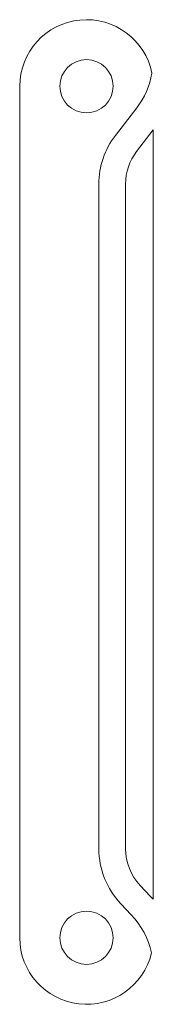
# Model space of a CAD drawing. Header units: inches. Extents: x -0.25 to 0.25, y -1.85 to 1.85.
import ezdxf

# ---------------------------------------------------------------- set-up
doc = ezdxf.new("R2010")
doc.units = ezdxf.units.IN
doc.header["$MEASUREMENT"] = 0

msp = doc.modelspace()

# ---------------------------------------------------------------- linework, layer by layer
at = {"color": 7, "linetype": 'Continuous', "lineweight": 15}
for p, q in [((-0.25, 1.6), (-0.25, -1.6)), ((0.1881, 1.5192), (0.1082, 1.415)), ((0.1876, 1.3542), (0.25, 1.4356)), ((0.25, -1.4551), (0.25, 1.4356)), ((0.0463, 1.2325), (0.0463, -1.2657)), ((0.1463, -1.2657), (0.1463, 1.2325)), ((0.2402, -1.4444), (0.2012, -1.4033)), ((0.1287, -1.4721), (0.1676, -1.5132))]:
    msp.add_line(p, q, dxfattribs=at)
for centre in [(0, 1.6), (0, -1.6)]:
    msp.add_circle(centre, 0.1, dxfattribs=at)
for centre, radius, start, end in [((0, 1.6), 0.25, 11.1937, 180), ((-0.05, 1.7017), 0.3, 322.5337, 349.7843), ((0.3463, 1.2325), 0.3, 142.5337, 180), ((0.3463, 1.2325), 0.2, 142.5337, 180), ((0.3463, -1.2657), 0.3, 180, 223.4914), ((0.3463, -1.2657), 0.2, 180, 223.4914), ((-0.05, -1.7197), 0.4, 41.4096, 43.4914), ((-0.05, -1.7197), 0.3, 12.0422, 43.4914), ((0, -1.6), 0.25, 180, 346.8036)]:
    msp.add_arc(centre, radius, start, end, dxfattribs=at)

doc.saveas('drawing.dxf')
